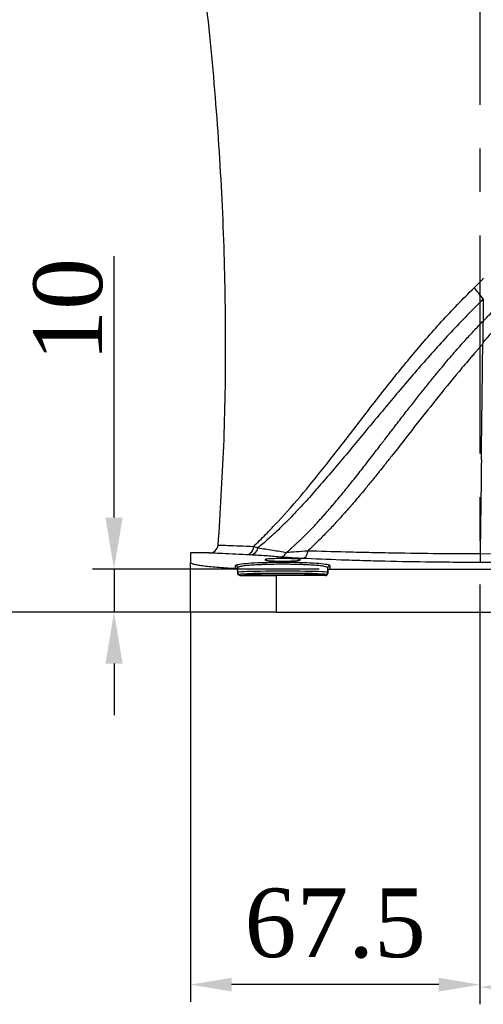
# Model space of a CAD drawing. Header units: millimetres. Extents: x 559 to 1365, y 424 to 1103.
# Tile 40 of 78: x 877 to 904, y 751 to 808. Entities that reach past the tile are written whole.
import ezdxf

# ---------------------------------------------------------------- set-up
doc = ezdxf.new("R2010")
doc.units = ezdxf.units.MM
doc.header["$PDSIZE"] = -1
doc.linetypes.add('CENTERX2', pattern=[20.32, 12.7, -2.54, 2.54, -2.54])
doc.layers.add('C7线性', color=7, linetype='Continuous')
doc.layers.add('中心线层', color=7, linetype='CENTERX2', lineweight=25)
doc.styles.get("Standard").update_dxf_attribs({"font": 'times.ttf'})
doc.dimstyles.new('副本 (2) (3) ISO-25', dxfattribs={"dimtxt": 5, "dimasz": 2.4, "dimexe": 1, "dimexo": 0, "dimgap": 1.524, "dimtad": 1, "dimtoh": 1, "dimdec": 1, "dimlfac": 4, "dimdsep": 46, "dimtxsty": 'Standard', "dimcen": 2.5, "dimazin": 2, "dimtfac": 1, "dimtdec": 3, "dimtmove": 0, "dimatfit": 3, "dimfxl": 1, "dimtzin": 0, "dimarcsym": 0})
doc.dimstyles.new('直线标注', dxfattribs={"dimtxt": 2.4, "dimasz": 3, "dimexe": 1.25, "dimexo": 0.625, "dimtad": 1, "dimlfac": 2.5, "dimdsep": 46, "dimtxsty": 'Standard', "dimcen": 2.5, "dimadec": 0, "dimazin": 0, "dimtm": 1e-09, "dimtfac": 1, "dimtmove": 0, "dimatfit": 3, "dimfxl": 1, "dimarcsym": 0})

# ---------------------------------------------------------------- blocks, each defined once
blk = doc.blocks.new('*D128')
at = {"layer": 'C7线性', "color": 0, "lineweight": -2}
for p, q in [((938.873, 774.762), (938.873, 750.789)), ((903.873, 767.666), (903.873, 750.789)), ((936.473, 751.789), (906.273, 751.789))]:
    blk.add_line(p, q, dxfattribs=at)
at = {"layer": 'C7线性', "color": 0}
for points in [[(906.273, 752.189), (906.273, 751.389), (903.873, 751.789)], [(936.473, 751.389), (936.473, 752.189), (938.873, 751.789)]]:
    blk.add_solid(points, dxfattribs=at)
at = {"layer": 'Defpoints', "color": 0}
for p in [(938.873, 774.762), (903.873, 767.666), (903.873, 751.789)]:
    blk.add_point(p, dxfattribs=at)
at = {"layer": 'C7线性', "color": 0, "insert": (921.373, 757.383), "char_height": 4, "attachment_point": 2}
blk.add_mtext('140', dxfattribs=at)
blk = doc.blocks.new('*D129')
at = {"layer": 'C7线性', "color": 0, "lineweight": -2}
for p, q in [((886.998, 773.637), (886.998, 750.934)), ((903.873, 767.666), (903.873, 750.934)), ((901.473, 751.934), (889.398, 751.934))]:
    blk.add_line(p, q, dxfattribs=at)
at = {"layer": 'C7线性', "color": 0}
for points in [[(889.398, 752.334), (889.398, 751.534), (886.998, 751.934)], [(901.473, 751.534), (901.473, 752.334), (903.873, 751.934)]]:
    blk.add_solid(points, dxfattribs=at)
at = {"layer": 'Defpoints', "color": 0}
for p in [(886.998, 773.637), (903.873, 767.666), (886.998, 751.934)]:
    blk.add_point(p, dxfattribs=at)
at = {"layer": 'C7线性', "color": 0, "insert": (895.435, 757.538), "char_height": 4, "attachment_point": 2}
blk.add_mtext('67.5', dxfattribs=at)
blk = doc.blocks.new('*D132')
at = {"layer": 'C7线性', "color": 0, "lineweight": -2}
for p, q in [((886.998, 773.637), (689.18, 773.637)), ((690.18, 771.237), (690.18, 764.037)), ((702.03, 761.637), (689.18, 761.637))]:
    blk.add_line(p, q, dxfattribs=at)
at = {"layer": 'C7线性', "color": 0}
for points in [[(690.58, 771.237), (689.78, 771.237), (690.18, 773.637)], [(689.78, 764.037), (690.58, 764.037), (690.18, 761.637)]]:
    blk.add_solid(points, dxfattribs=at)
at = {"layer": 'Defpoints', "color": 0}
for p in [(886.998, 773.637), (690.18, 761.637), (702.03, 761.637)]:
    blk.add_point(p, dxfattribs=at)
at = {"layer": 'C7线性', "color": 0, "insert": (684.586, 771.237), "char_height": 4, "attachment_point": 2, "rotation": 90}
blk.add_mtext('48', dxfattribs=at)
blk = doc.blocks.new('*D134')
at = {"layer": 'C7线性', "color": 0, "lineweight": -2}
for p, q in [((859.277, 924.682), (986.586, 924.682)), ((985.586, 922.282), (985.586, 776.037)), ((938.873, 773.637), (986.586, 773.637))]:
    blk.add_line(p, q, dxfattribs=at)
at = {"layer": 'C7线性', "color": 0}
for points in [[(985.986, 922.282), (985.186, 922.282), (985.586, 924.682)], [(985.186, 776.037), (985.986, 776.037), (985.586, 773.637)]]:
    blk.add_solid(points, dxfattribs=at)
at = {"layer": 'Defpoints', "color": 0}
for p in [(859.277, 924.682), (938.873, 773.637), (985.586, 773.637)]:
    blk.add_point(p, dxfattribs=at)
at = {"layer": 'C7线性', "color": 0, "insert": (978.789, 849.16), "char_height": 4, "attachment_point": 2, "rotation": 90}
blk.add_mtext('{\\fSimSun|b0|i0|c134|p18;最大值b}', dxfattribs=at)
blk = doc.blocks.new('*D137')
at = {"layer": 'C7线性', "color": 0, "lineweight": -2}
for p, q in [((882.542, 779.137), (882.542, 794.37)), ((894.498, 776.137), (881.292, 776.137)), ((882.542, 776.137), (882.542, 773.637)), ((886.373, 773.637), (881.292, 773.637)), ((882.542, 770.637), (882.542, 767.637))]:
    blk.add_line(p, q, dxfattribs=at)
at = {"layer": 'C7线性', "color": 0}
for points in [[(882.042, 779.137), (883.042, 779.137), (882.542, 776.137)], [(883.042, 770.637), (882.042, 770.637), (882.542, 773.637)]]:
    blk.add_solid(points, dxfattribs=at)
at = {"layer": 'Defpoints', "color": 0}
for p in [(895.123, 776.137), (882.542, 773.637), (886.998, 773.637)]:
    blk.add_point(p, dxfattribs=at)
at = {"layer": 'C7线性', "color": 0, "insert": (877.848, 791.243), "char_height": 4, "attachment_point": 2, "rotation": 90}
blk.add_mtext('10', dxfattribs=at)
blk = doc.blocks.new('*D138')
at = {"layer": 'C7线性', "color": 0, "lineweight": -2}
for p, q in [((903.685, 817.887), (862.437, 817.887)), ((863.437, 815.487), (863.437, 776.037)), ((886.998, 773.637), (862.437, 773.637))]:
    blk.add_line(p, q, dxfattribs=at)
at = {"layer": 'C7线性', "color": 0}
for points in [[(863.837, 815.487), (863.037, 815.487), (863.437, 817.887)], [(863.037, 776.037), (863.837, 776.037), (863.437, 773.637)]]:
    blk.add_solid(points, dxfattribs=at)
at = {"layer": 'Defpoints', "color": 0}
for p in [(903.685, 817.887), (863.437, 773.637), (886.998, 773.637)]:
    blk.add_point(p, dxfattribs=at)
at = {"layer": 'C7线性', "color": 0, "insert": (857.832, 795.762), "char_height": 4, "attachment_point": 2, "rotation": 90}
blk.add_mtext('177', dxfattribs=at)
blk = doc.blocks.new('*D139')
at = {"layer": 'C7线性', "color": 0, "lineweight": -2}
for p, q in [((793.28, 832.887), (780.764, 832.887)), ((781.764, 830.487), (781.764, 776.037)), ((886.998, 773.637), (780.764, 773.637))]:
    blk.add_line(p, q, dxfattribs=at)
at = {"layer": 'C7线性', "color": 0}
for points in [[(782.164, 830.487), (781.364, 830.487), (781.764, 832.887)], [(781.364, 776.037), (782.164, 776.037), (781.764, 773.637)]]:
    blk.add_solid(points, dxfattribs=at)
at = {"layer": 'Defpoints', "color": 0}
for p in [(793.28, 832.887), (781.764, 773.637), (886.998, 773.637)]:
    blk.add_point(p, dxfattribs=at)
at = {"layer": 'C7线性', "color": 0, "insert": (776.159, 803.262), "char_height": 4, "attachment_point": 2, "rotation": 90.00001}
blk.add_mtext('237', dxfattribs=at)
blk = doc.blocks.new('*D140')
at = {"layer": 'C7线性', "color": 0, "lineweight": -2}
for p, q in [((701.373, 830.887), (689.18, 830.887)), ((690.18, 828.487), (690.18, 776.037)), ((886.998, 773.637), (689.18, 773.637))]:
    blk.add_line(p, q, dxfattribs=at)
at = {"layer": 'C7线性', "color": 0}
for points in [[(690.58, 828.487), (689.78, 828.487), (690.18, 830.887)], [(689.78, 776.037), (690.58, 776.037), (690.18, 773.637)]]:
    blk.add_solid(points, dxfattribs=at)
at = {"layer": 'Defpoints', "color": 0}
for p in [(701.373, 830.887), (690.18, 773.637), (886.998, 773.637)]:
    blk.add_point(p, dxfattribs=at)
at = {"layer": 'C7线性', "color": 0, "insert": (684.575, 802.262), "char_height": 4, "attachment_point": 2, "rotation": 90}
blk.add_mtext('229', dxfattribs=at)

msp = doc.modelspace()

# ---------------------------------------------------------------- linework, layer by layer
at = {"color": 7, "linetype": 'Continuous', "lineweight": 25}
for p, q in [((904.0687, 791.8759), (904.0534, 790.5729)), ((888.1115, 777.0793), (886.9977, 777.0793)), ((886.9977, 777.0793), (886.9977, 776.5285)), ((891.3727, 776.6475), (891.3727, 776.7194)), ((893.3727, 776.7194), (893.3727, 776.6475)), ((903.8849, 777.0418), (903.8849, 777.0418)), ((886.9977, 773.6367), (886.9977, 776.5285)), ((889.6227, 776.1892), (889.6227, 776.345)), ((889.7477, 776.2203), (889.7477, 776.0581)), ((889.7477, 776.0581), (889.7477, 775.9007)), ((894.9977, 776.0112), (894.9977, 776.2203)), ((894.9977, 776.0112), (894.9977, 775.8867)), ((895.1227, 776.345), (895.1227, 776.1367)), ((895.1227, 776.1367), (927.1227, 776.1367)), ((889.8727, 775.8272), (889.8727, 775.7741)), ((894.8727, 775.7617), (891.9977, 775.7617)), ((891.9977, 775.7617), (891.9977, 773.6367)), ((894.8727, 775.7617), (894.8727, 775.8272)), ((891.9977, 773.6367), (886.9977, 773.6367)), ((891.9977, 773.6367), (933.8727, 773.6367))]:
    msp.add_line(p, q, dxfattribs=at)
at = {"color": 8, "linetype": 'Continuous', "lineweight": 25}
for p, q in [((891.4711, 776.6212), (891.3727, 776.7194)), ((893.276, 776.6228), (893.3727, 776.7194)), ((889.6227, 776.345), (889.7074, 776.3829)), ((895.1089, 776.3653), (895.1227, 776.345))]:
    msp.add_line(p, q, dxfattribs=at)
at = {"color": 7, "linetype": 'Continuous', "lineweight": 25, "flags": 128}
for points in [[(904.0388, 789.3407), (904.0383, 789.3), (904.0378, 789.2593)], [(903.8849, 777.0418), (912.8121, 777.0387), (921.7394, 777.0356), (938.8727, 777.0297)], [(928.807, 776.5303), (921.7304, 776.53), (912.7985, 776.5295), (903.8862, 776.5291)]]:
    msp.add_lwpolyline(points, dxfattribs=at)
at = {"color": 7, "linetype": 'Continuous', "lineweight": 25}
for centre, radius, start, end in [((885.3471, 777.0642), 23.8723, 38.349353, 40.369087), ((888.1043, 777.5793), 0.5, 267.391244, 356.061897), ((890.2098, 777.4481), 0.472, 276.049588, 1.797068), ((890.4649, 777.4321), 0.4668, 274.448613, 354.116308), ((889.6229, 776.2202), 0.1248, 0.08792, 90.087651), ((895.1225, 776.2202), 0.1248, 89.912349, 179.91208), ((889.8727, 775.9522), 0.125, 180.00982, 270.009817), ((894.8727, 775.9522), 0.125, 269.990183, 359.99018)]:
    msp.add_arc(centre, radius, start, end, dxfattribs=at)
for centre, major_axis, ratio, start_param, end_param in [((892.3727, 775.9522), (2.625, 0), 0.024939, 0, 3.1415927), ((891.9977, 775.8926), (5, 0), 0.0261859, 4.2734271, 4.712389), ((892.3727, 775.8272), (2.5, 0), 0.0261859, 0.0309221, 3.1112266), ((894.8727, 775.8867), (0, -0.125), 0.9996573, 0, 1.5707963)]:
    msp.add_ellipse(centre, major_axis=major_axis, ratio=ratio, start_param=start_param, end_param=end_param, dxfattribs=at)
at = {"color": 8, "linetype": 'Continuous', "lineweight": 25}
for start_param, end_param in [(3.1112266, 3.1415927), (0, 0.0309221)]:
    msp.add_ellipse((892.3727, 775.8272), major_axis=(2.5, 0), ratio=0.0261859, start_param=start_param, end_param=end_param, dxfattribs=at)
at = {"color": 7, "linetype": 'Continuous', "lineweight": 25}
msp.add_ellipse((892.3727, 775.8271), major_axis=(2.25, 0), ratio=0.0261859, dxfattribs=at)
for points, knots in [([(887.1992, 814.6913), (887.4731, 812.6069), (888.0268, 808.3923), (888.5882, 802.0522), (888.9449, 795.7204), (889.0623, 789.4785), (888.9723, 783.4257), (888.7197, 779.4616), (888.5974, 777.5432)], [0, 0, 0, 0, 0.1693282, 0.3423775, 0.5125579, 0.680082, 0.8451729, 1, 1, 1, 1]), ([(937.5617, 806.6249), (937.4108, 806.6034), (937.1095, 806.5605), (936.659, 806.4929), (936.2107, 806.4231), (935.7647, 806.3509), (935.3211, 806.2762), (934.8797, 806.1992), (934.4405, 806.1197), (934.0037, 806.0379), (933.5691, 805.9536), (933.1368, 805.8669), (932.7068, 805.7779), (932.279, 805.6864), (931.8536, 805.5925), (931.4304, 805.4962), (931.0094, 805.3975), (930.5908, 805.2964), (930.1744, 805.1929), (929.7603, 805.087), (929.3484, 804.9787), (928.9388, 804.868), (928.5315, 804.7549), (928.1265, 804.6393), (927.7237, 804.5214), (927.3232, 804.4011), (926.9249, 804.2783), (926.5289, 804.1532), (926.1352, 804.0257), (925.7438, 803.8957), (925.3546, 803.7634), (924.9676, 803.6286), (924.5829, 803.4914), (924.2005, 803.3519), (923.8204, 803.2099), (923.4425, 803.0655), (923.0668, 802.9187), (922.6935, 802.7695), (922.3223, 802.6179), (921.9535, 802.4639), (921.5869, 802.3075), (921.2225, 802.1487), (920.8604, 801.9875), (920.5006, 801.8239), (920.143, 801.6579), (919.7877, 801.4895), (919.4346, 801.3186), (918.4762, 800.8454), (916.9379, 800.029), (914.8692, 798.7906), (912.8749, 797.4514), (910.9633, 796.0178), (909.126, 794.4851), (907.6621, 793.1358), (906.5214, 792.0066), (905.7464, 791.2087), (904.9216, 790.314), (904.376, 789.7125), (904.0388, 789.3407)], [0, 0, 0, 0, 0.0118513, 0.0236531, 0.0354058, 0.0471099, 0.0587658, 0.0703739, 0.0819349, 0.093449, 0.1049168, 0.1163387, 0.1277154, 0.1390471, 0.1503345, 0.1615779, 0.1727781, 0.1839353, 0.1950502, 0.2061233, 0.2171551, 0.2281461, 0.2390968, 0.2500079, 0.2608798, 0.2717131, 0.2825084, 0.2932661, 0.303987, 0.3146715, 0.3253203, 0.3359339, 0.3465129, 0.3570579, 0.3675695, 0.3780483, 0.388495, 0.3989101, 0.4092942, 0.419648, 0.4299721, 0.4402672, 0.4505338, 0.4607727, 0.4709844, 0.4811697, 0.4913292, 0.5014635, 0.5642272, 0.6265928, 0.6887293, 0.7508077, 0.8121759, 0.8745733, 0.9054399, 0.9368969, 0.9609958, 1, 1, 1, 1]), ([(904.0533, 790.567), (904.1257, 790.6439), (904.2832, 790.8112), (904.5411, 791.0798), (904.8397, 791.3862), (905.1802, 791.7294), (905.5634, 792.1082), (905.9907, 792.5215), (906.4633, 792.9678), (906.9828, 793.4455), (907.5507, 793.9527), (908.1689, 794.4871), (908.8391, 795.0467), (909.5632, 795.6287), (910.343, 796.2304), (911.5996, 797.1583), (913.3023, 798.3147), (915.4182, 799.5904), (917.4265, 800.6692), (919.1678, 801.5086), (920.8683, 802.2562), (922.776, 803.0209), (925.3049, 803.9129), (927.7217, 804.6312), (929.7694, 805.1571), (931.1928, 805.4893), (932.5142, 805.7703), (933.7313, 806.0069), (934.8421, 806.2054), (935.8454, 806.3707), (936.7398, 806.5082), (937.3001, 806.5877), (937.5617, 806.6249)], [0, 0, 0, 0, 0.0083556, 0.0181733, 0.0294538, 0.0421973, 0.0564046, 0.0720763, 0.0892133, 0.1078168, 0.1278886, 0.1494311, 0.1724457, 0.1969336, 0.2228963, 0.2503356, 0.3204611, 0.3855631, 0.4456347, 0.5006729, 0.5383838, 0.5925262, 0.6631662, 0.7503833, 0.7918284, 0.8303648, 0.8659832, 0.8986738, 0.9284271, 0.9552364, 0.9790957, 1, 1, 1, 1]), ([(903.5351, 792.5265), (903.6285, 792.6175), (903.7209, 792.7096), (903.8578, 792.8494), (903.9259, 792.9197), (904.0047, 793.0025), (904.0383, 793.0381), (904.0606, 793.0619), (904.0717, 793.0739), (904.083, 793.0857)], [0, 0, 0, 0, 0.5, 0.5, 0.75, 0.875, 0.9375, 0.9375, 1, 1, 1, 1]), ([(890.6816, 777.463), (890.9055, 777.681), (891.1375, 777.9099), (891.494, 778.2715), (891.6143, 778.3951), (891.8572, 778.6484), (891.9799, 778.7782), (892.5943, 779.4377), (893.0906, 780.0035), (894.0876, 781.1918), (894.5877, 781.8155), (895.5989, 783.101), (896.1097, 783.7638), (896.8902, 784.7766), (897.1522, 785.1164), (897.6816, 785.7992), (897.9487, 786.1421), (898.7574, 787.1695), (899.3077, 787.8541), (900.4415, 789.2144), (901.0252, 789.8901), (902.2406, 791.2233), (902.8721, 791.8811), (903.5351, 792.5265)], [0, 0, 0, 0, 0.0625, 0.0625, 0.09375, 0.09375, 0.125, 0.125, 0.25, 0.25, 0.375, 0.375, 0.5, 0.5, 0.5625, 0.5625, 0.625, 0.625, 0.75, 0.75, 0.875, 0.875, 1, 1, 1, 1]), ([(904.0687, 791.8759), (903.7436, 791.5539), (903.4216, 791.231), (902.7895, 790.5832), (902.4789, 790.2578), (901.5632, 789.2761), (900.9735, 788.6148), (899.8195, 787.2912), (899.2555, 786.6287), (898.4231, 785.6374), (898.1477, 785.3071), (897.601, 784.6499), (897.3301, 784.3233), (896.7923, 783.6749), (896.5258, 783.3534), (895.9974, 782.7191), (895.7351, 782.4063), (895.2139, 781.7905), (894.955, 781.4873), (894.44, 780.8921), (894.1837, 780.5999), (893.6722, 780.0316), (893.4173, 779.7548), (892.909, 779.2187), (892.6558, 778.959), (892.2777, 778.585), (892.1518, 778.4633), (891.9006, 778.226), (891.7758, 778.1107), (891.4058, 777.7768), (891.1642, 777.5706), (890.9292, 777.3843)], [0, 0, 0, 0, 0.0625, 0.0625, 0.125, 0.125, 0.25, 0.25, 0.375, 0.375, 0.4375, 0.4375, 0.5, 0.5, 0.5625, 0.5625, 0.625, 0.625, 0.6875, 0.6875, 0.75, 0.75, 0.8125, 0.8125, 0.875, 0.875, 0.90625, 0.90625, 0.9375, 0.9375, 1, 1, 1, 1]), ([(892.5976, 777.113), (892.6344, 777.1444), (892.7096, 777.2084), (892.8245, 777.3085), (892.9435, 777.4142), (893.0668, 777.5258), (893.1943, 777.6434), (893.3259, 777.7672), (893.4617, 777.8973), (893.6016, 778.0339), (893.7456, 778.1772), (893.8936, 778.3272), (894.0457, 778.4841), (894.2018, 778.6481), (894.3619, 778.8191), (894.5259, 778.9974), (894.6938, 779.183), (894.8658, 779.376), (895.0417, 779.5765), (895.2217, 779.7846), (895.4058, 780.0004), (895.7083, 780.3598), (896.1336, 780.8772), (896.6861, 781.5691), (897.2593, 782.3027), (897.732, 782.9164), (898.0526, 783.3345), (898.2099, 783.5398), (898.4652, 783.873), (898.856, 784.3829), (899.3798, 785.062), (899.8814, 785.7059), (900.3604, 786.3128), (900.8159, 786.8813), (901.2469, 787.4103), (901.6521, 787.8992), (902.0305, 788.3476), (902.3807, 788.7552), (902.7015, 789.1221), (902.9917, 789.4483), (903.2503, 789.7342), (903.4764, 789.9798), (903.669, 790.1857), (903.8277, 790.3518), (903.9514, 790.4792), (904.0236, 790.5496), (904.0534, 790.5788)], [0, 0, 0, 0, 0.0096535, 0.019677, 0.0300719, 0.04084, 0.0519835, 0.0635045, 0.0754051, 0.0876873, 0.100353, 0.1134042, 0.1268428, 0.1406705, 0.1548886, 0.1694982, 0.1845018, 0.1999057, 0.2157167, 0.2319365, 0.2485667, 0.265609, 0.3141607, 0.3647056, 0.4172869, 0.4719416, 0.4947328, 0.5052078, 0.5149953, 0.5645138, 0.6115817, 0.656149, 0.6981713, 0.7376097, 0.7744275, 0.8085918, 0.840076, 0.8688586, 0.8949202, 0.9182424, 0.9388103, 0.9566114, 0.9716361, 0.9838773, 0.9933316, 1, 1, 1, 1]), ([(904.0534, 790.5729), (904.0523, 790.5569), (904.0502, 790.5255), (904.047, 790.4788), (904.0446, 790.4333), (904.0427, 790.389), (904.0413, 790.346), (904.0402, 790.3044), (904.0395, 790.264), (904.039, 790.225), (904.0386, 790.1875), (904.0384, 790.1513), (904.0383, 790.1165), (904.0382, 790.0833), (904.0381, 790.0515), (904.0381, 790.0214), (904.0381, 789.9929), (904.0379, 789.912), (904.0371, 789.7715), (904.0378, 789.5631), (904.0385, 789.4172), (904.0388, 789.3407)], [0, 0, 0, 0, 0.0398001, 0.0785133, 0.116124, 0.1526157, 0.1879727, 0.2221798, 0.255223, 0.2870889, 0.3177652, 0.3472404, 0.3755042, 0.4025472, 0.4283188, 0.4527469, 0.4758418, 0.4976147, 0.6489698, 0.8158717, 1, 1, 1, 1]), ([(904.0378, 789.2593), (904.0317, 789.2516), (904.0172, 789.233), (903.9903, 789.2017), (903.9554, 789.1619), (903.9124, 789.1139), (903.8602, 789.0571), (903.7847, 788.9717), (903.6681, 788.8382), (903.5137, 788.6608), (903.2825, 788.3928), (902.9956, 788.0571), (902.3118, 787.2462), (901.3268, 786.0385), (900.0241, 784.3851), (899.0214, 783.1046), (898.2437, 782.1195), (897.7608, 781.5136), (897.254, 780.8912), (896.7491, 780.2874), (896.1937, 779.6426), (895.7215, 779.1137), (895.3506, 778.7119), (895.0988, 778.4452), (894.8474, 778.1849), (894.5963, 777.9312), (894.3455, 777.6846), (894.0952, 777.4446), (893.9276, 777.29), (893.8442, 777.213)], [0, 0, 0, 0, 0.0017965, 0.0042981, 0.0075067, 0.011424, 0.0160512, 0.0215418, 0.0321815, 0.0483273, 0.0643779, 0.0966646, 0.1288315, 0.2579445, 0.3818725, 0.5174091, 0.5616618, 0.6187692, 0.6646045, 0.7153304, 0.7707371, 0.8305636, 0.8552582, 0.8797956, 0.9041716, 0.9283827, 0.952426, 0.976299, 1, 1, 1, 1]), ([(903.9556, 782.5058), (903.9698, 783.6432), (903.9976, 785.8943), (904.0246, 788.1455), (904.0378, 789.2593)], [0.66459646, 0.66459646, 0.66459646, 0.66459646, 0.75180759, 0.83721113, 0.83721113, 0.83721113, 0.83721113]), ([(890.9292, 777.3843), (891.0797, 777.3593), (891.2257, 777.3345), (891.5116, 777.2876), (891.6516, 777.2656), (892.066, 777.2005), (892.3351, 777.1582), (892.597, 777.1126)], [0, 0, 0, 0, 0.25, 0.25, 0.5, 0.5, 1, 1, 1, 1]), ([(892.5981, 777.1136), (892.7574, 777.1285), (892.9447, 777.1444), (893.3631, 777.1775), (893.5947, 777.1947), (893.8446, 777.2127)], [0, 0, 0, 0, 0.5, 0.5, 1, 1, 1, 1]), ([(893.5147, 776.7618), (893.5545, 776.7641), (893.5943, 776.7772), (893.6689, 776.8235), (893.7037, 776.8566), (893.7637, 776.9386), (893.7889, 776.9875), (893.8267, 777.0948), (893.8392, 777.1533), (893.8446, 777.2127)], [0, 0, 0, 0, 0.25, 0.25, 0.5, 0.5, 0.75, 0.75, 1, 1, 1, 1]), ([(893.8439, 777.2128), (894.5329, 777.1901), (895.2672, 777.1685), (896.4347, 777.1387), (896.8349, 777.1292), (897.4519, 777.1157), (897.6604, 777.1113), (898.0831, 777.1029), (898.2973, 777.0988), (899.3716, 777.0794), (900.2497, 777.0669), (901.5942, 777.0533), (902.0469, 777.0496), (902.7329, 777.0456), (902.9631, 777.0444), (903.3086, 777.0432), (903.4815, 777.0426), (903.6832, 777.0421), (903.7696, 777.042), (903.8273, 777.0419), (903.8565, 777.0418), (903.8849, 777.0418)], [0, 0, 0, 0, 0.25, 0.25, 0.375, 0.375, 0.4375, 0.4375, 0.5, 0.5, 0.75, 0.75, 0.875, 0.875, 0.9375, 0.9375, 0.96875, 0.984375, 0.9921875, 0.9921875, 1, 1, 1, 1]), ([(890.2595, 776.9787), (889.9739, 776.9919), (889.3633, 777.02), (888.6751, 777.0526), (888.1925, 777.0752), (888.1379, 777.0777), (888.1115, 777.0789)], [0, 0, 0, 0, 0.2280301, 0.4875718, 0.7526004, 1, 1, 1, 1]), ([(892.2023, 776.8438), (891.9323, 776.8684), (891.6573, 776.8909), (891.0941, 776.9319), (890.8052, 776.9504), (890.5011, 776.9668)], [0, 0, 0, 0, 0.5, 0.5, 1, 1, 1, 1]), ([(891.3727, 776.7194), (891.3727, 776.723), (891.3792, 776.7265), (891.4045, 776.7334), (891.4237, 776.7368), (891.4738, 776.7433), (891.5044, 776.7463), (891.5769, 776.752), (891.6191, 776.7547), (891.7113, 776.7595), (891.7616, 776.7616), (891.8708, 776.7654), (891.9291, 776.767), (892.0495, 776.7695), (892.1125, 776.7705), (892.2418, 776.7718), (892.3067, 776.7722), (892.4373, 776.7722), (892.5036, 776.7718), (892.632, 776.7705), (892.6944, 776.7696), (892.8155, 776.767), (892.8742, 776.7654), (892.9826, 776.7617), (893.0331, 776.7596), (893.1264, 776.7547), (893.1679, 776.7521), (893.2402, 776.7464), (893.2715, 776.7433), (893.3217, 776.7368), (893.3406, 776.7335), (893.3661, 776.7266), (893.3727, 776.723), (893.3727, 776.7194)], [0, 0, 0, 0, 0.0625, 0.0625, 0.125, 0.125, 0.1875, 0.1875, 0.25, 0.25, 0.3125, 0.3125, 0.375, 0.375, 0.4375, 0.4375, 0.5, 0.5, 0.5625, 0.5625, 0.625, 0.625, 0.6875, 0.6875, 0.75, 0.75, 0.8125, 0.8125, 0.875, 0.875, 0.9375, 0.9375, 1, 1, 1, 1]), ([(893.3727, 776.6475), (893.3727, 776.6435), (893.3663, 776.6396), (893.3409, 776.6318), (893.3218, 776.6279), (893.2717, 776.6205), (893.241, 776.6169), (893.1686, 776.6101), (893.1264, 776.6069), (893.0343, 776.601), (892.9839, 776.5984), (892.8747, 776.5938), (892.8164, 776.5918), (892.696, 776.5886), (892.633, 776.5873), (892.5037, 776.5857), (892.4387, 776.5853), (892.3082, 776.5853), (892.2418, 776.5857), (892.1134, 776.5873), (892.051, 776.5885), (891.9298, 776.5917), (891.8712, 776.5937), (891.7628, 776.5983), (891.7123, 776.601), (891.619, 776.6069), (891.5775, 776.61), (891.5052, 776.6168), (891.4739, 776.6204), (891.4238, 776.6279), (891.4049, 776.6317), (891.3793, 776.6395), (891.3727, 776.6435), (891.3727, 776.6475)], [0, 0, 0, 0, 0.0625, 0.0625, 0.125, 0.125, 0.1875, 0.1875, 0.25, 0.25, 0.3125, 0.3125, 0.375, 0.375, 0.4375, 0.4375, 0.5, 0.5, 0.5625, 0.5625, 0.625, 0.625, 0.6875, 0.6875, 0.75, 0.75, 0.8125, 0.8125, 0.875, 0.875, 0.9375, 0.9375, 1, 1, 1, 1]), ([(892.2023, 776.8438), (892.2826, 776.8456), (892.3628, 776.8717), (892.5009, 776.9658), (892.5586, 777.0335), (892.597, 777.1126)], [0, 0, 0, 0, 0.5, 0.5, 1, 1, 1, 1]), ([(893.5147, 776.7618), (893.3793, 776.768), (893.25, 776.7744), (893.0034, 776.7876), (892.8861, 776.7944), (892.6656, 776.8082), (892.5619, 776.8152), (892.3701, 776.8295), (892.282, 776.8366), (892.2023, 776.8438)], [0, 0, 0, 0, 0.25, 0.25, 0.5, 0.5, 0.75, 0.75, 1, 1, 1, 1]), ([(903.8862, 776.5291), (903.648, 776.529), (903.4099, 776.5293), (902.9342, 776.5307), (902.6964, 776.5317), (901.9878, 776.5359), (901.5202, 776.54), (900.1316, 776.5566), (899.2245, 776.5731), (898.1148, 776.5996), (897.8935, 776.6052), (897.4569, 776.6169), (897.2415, 776.623), (896.6041, 776.6419), (896.1907, 776.6554), (894.9847, 776.698), (894.2262, 776.7292), (893.5147, 776.7618)], [0, 0, 0, 0, 0.0625, 0.0625, 0.125, 0.125, 0.25, 0.25, 0.5, 0.5, 0.5625, 0.5625, 0.625, 0.625, 0.75, 0.75, 1, 1, 1, 1]), ([(903.8849, 777.0418), (903.8849, 777.0096), (903.8849, 776.9779), (903.885, 776.9152), (903.885, 776.884), (903.8851, 776.8241), (903.8851, 776.7955), (903.8852, 776.7412), (903.8852, 776.7152), (903.8854, 776.6681), (903.8854, 776.6468), (903.8856, 776.6085), (903.8856, 776.5917), (903.8858, 776.5502), (903.886, 776.5334), (903.8862, 776.5291)], [0, 0, 0, 0, 0.125, 0.125, 0.25, 0.25, 0.375, 0.375, 0.5, 0.5, 0.625, 0.625, 0.75, 0.75, 1, 1, 1, 1]), ([(886.9977, 776.5285), (886.9977, 776.4978), (887.058, 776.4665), (887.2362, 776.419), (887.3112, 776.4029), (887.4872, 776.3715), (887.5884, 776.3561), (887.8167, 776.326), (887.9439, 776.3113), (888.2254, 776.2826), (888.3768, 776.269), (888.6992, 776.2433), (888.8703, 776.2313), (889.2325, 776.2089), (889.4251, 776.1985), (889.6227, 776.1892)], [0, 0, 0, 0, 0.25, 0.25, 0.375, 0.375, 0.5, 0.5, 0.625, 0.625, 0.75, 0.75, 0.875, 0.875, 1, 1, 1, 1]), ([(889.7477, 776.0581), (889.7477, 776.0939), (889.732, 776.1279), (889.6849, 776.1745), (889.654, 776.1878), (889.6227, 776.1892)], [0, 0, 0, 0, 0.5, 0.5, 1, 1, 1, 1]), ([(889.7074, 776.3829), (889.7248, 776.3937), (889.7802, 776.4282), (890.1972, 776.4762), (890.8888, 776.52), (891.7641, 776.5438), (892.7023, 776.547), (893.603, 776.5292), (894.3678, 776.4917), (894.8983, 776.4365), (895.0924, 776.3907), (895.1084, 776.3661), (895.1089, 776.3653)], [0, 0, 0, 0, 0.0539575, 0.1722636, 0.2903523, 0.4081232, 0.5256586, 0.6431002, 0.7606047, 0.8783134, 0.9963197, 1, 1, 1, 1]), ([(894.9977, 776.2203), (894.9977, 776.2346), (894.9804, 776.2486), (894.9133, 776.2754), (894.8638, 776.2882), (894.7651, 776.3067), (894.7279, 776.3127), (894.6468, 776.3243), (894.6027, 776.3299), (894.4602, 776.346), (894.3515, 776.3558), (894.1065, 776.3739), (893.9739, 776.3818), (893.7604, 776.392), (893.6868, 776.3952), (893.5346, 776.401), (893.4559, 776.4037), (893.2173, 776.4107), (893.0535, 776.4142), (892.8007, 776.4177), (892.7147, 776.4186), (892.5425, 776.4198), (892.4566, 776.4201), (892.1994, 776.4201), (892.0289, 776.4189), (891.7743, 776.4153), (891.6901, 776.4138), (891.5257, 776.4103), (891.3644, 776.4062), (891.2096, 776.401), (891.0579, 776.3952), (890.9833, 776.392), (890.7682, 776.3816), (890.6361, 776.3737), (890.4546, 776.3603), (890.3969, 776.3556), (890.2872, 776.3456), (890.2358, 776.3404), (890.0933, 776.3243), (890.0128, 776.3128), (889.9143, 776.2943), (889.885, 776.2879), (889.8352, 776.275), (889.8145, 776.2684), (889.7647, 776.2483), (889.7477, 776.2346), (889.7477, 776.2203)], [0, 0, 0, 0, 0.0625, 0.0625, 0.125, 0.125, 0.15625, 0.15625, 0.1875, 0.1875, 0.25, 0.25, 0.3125, 0.3125, 0.34375, 0.34375, 0.375, 0.375, 0.4375, 0.4375, 0.46875, 0.46875, 0.5, 0.5, 0.5625, 0.5625, 0.59375, 0.59375, 0.625, 0.65625, 0.65625, 0.6875, 0.6875, 0.75, 0.75, 0.78125, 0.78125, 0.8125, 0.8125, 0.875, 0.875, 0.90625, 0.90625, 0.9375, 0.9375, 1, 1, 1, 1]), ([(895.1227, 776.1367), (895.0896, 776.1367), (895.0573, 776.123), (895.0112, 776.0767), (894.9977, 776.0442), (894.9977, 776.0112)], [0, 0, 0, 0, 0.5, 0.5, 1, 1, 1, 1]), ([(889.8727, 775.7741), (889.841, 775.7745), (889.8104, 775.7867), (889.7748, 775.821), (889.7651, 775.8347), (889.7514, 775.866), (889.7477, 775.8831), (889.7477, 775.9007)], [0, 0, 0, 0, 0.5, 0.5, 0.75, 0.75, 1, 1, 1, 1])]:
    msp.add_open_spline(points, degree=3, knots=knots, dxfattribs=at)
for points in [[(903.9556, 782.5058), (903.9327, 780.6844), (903.9093, 778.8631), (903.8849, 777.0418)], [(890.6816, 777.463), (890.7688, 777.4369), (890.8516, 777.4107), (890.9292, 777.3843)], [(890.5011, 776.9668), (890.424, 776.9709), (890.3432, 776.9749), (890.2595, 776.9787)]]:
    msp.add_open_spline(points, degree=3, dxfattribs=at)
at = {"color": 8, "linetype": 'Continuous', "lineweight": 25}
msp.add_open_spline([(888.6143, 777.5423), (888.6377, 777.5415), (888.6857, 777.5398), (889.1481, 777.5225), (889.8091, 777.4968), (890.4052, 777.4737), (890.6816, 777.463)], degree=3, knots=[0, 0, 0, 0, 0.2460803, 0.5054826, 0.7707672, 1, 1, 1, 1], dxfattribs=at)
at = {"layer": '中心线层', "color": 7}
msp.add_line((903.8727, 836.2065), (903.8727, 767.6655), dxfattribs=at)

# ---------------------------------------------------------------- dimensions: what is measured, and where the dimension line sits
at = {"layer": 'C7线性', "color": 7}
for base, p1, p2, text, dimstyle, override, picture, middle in [((985.5863, 773.6367), (859.277, 924.6824), (938.8727, 773.6367), '{\\fSimSun|b0|i0|c134|p18;最大值b}', '副本 (2) (3) ISO-25', {"dimtxt": 4, "dimpost": '<>', "dimtvp": 0.1}, '*D134', (985.5863, 849.1596)), ((882.5425, 773.6367), (895.1227, 776.1367), (886.9977, 773.6367), '10', '直线标注', {"dimtxt": 4, "dimtxsty": 'Standard'}, '*D137', (882.5425, 791.2429))]:
    dim = msp.add_linear_dim(base=base, p1=p1, p2=p2, angle=90, text=text, dimstyle=dimstyle, override=override, dxfattribs=at)
    dim.commit()
    dim.dimension.update_dxf_attribs({"geometry": picture, "text_midpoint": middle, "dimtype": 160})
for base, p1, p2, angle, picture, middle in [((781.7641, 773.6366), (793.2803, 832.8867), (886.9977, 773.6367), 270.000011, '*D139', (781.7641, 803.2617)), ((690.1797, 773.6367), (701.3728, 830.8867), (886.9977, 773.6367), 90, '*D140', (690.1797, 802.2617)), ((863.4371, 773.6367), (903.6852, 817.8867), (886.9977, 773.6367), 90, '*D138', (863.4371, 795.7617)), ((690.1797, 761.6367), (886.9977, 773.6367), (702.0304, 761.6367), 90, '*D132', (690.1797, 771.2367))]:
    dim = msp.add_linear_dim(base=base, p1=p1, p2=p2, angle=angle, dimstyle='副本 (2) (3) ISO-25', override={"dimtxt": 4, "dimpost": '<>', "dimtvp": 0.1}, dxfattribs=at)
    dim.commit()
    dim.dimension.update_dxf_attribs({"geometry": picture, "text_midpoint": middle, "dimtype": 160})
dim = msp.add_linear_dim(base=(903.8727, 751.7893), p1=(938.8727, 774.7617), p2=(903.8727, 767.6655), dimstyle='副本 (2) (3) ISO-25', override={"dimtxt": 4, "dimpost": '<>', "dimtvp": 0.1}, dxfattribs=at)
dim.commit()
dim.dimension.update_dxf_attribs({"geometry": '*D128', "text_midpoint": (921.3727, 751.7893), "dimtype": 160})
dim = msp.add_linear_dim(base=(886.9977, 751.9337), p1=(903.8727, 767.6655), p2=(886.9977, 773.6367), text='67.5', dimstyle='副本 (2) (3) ISO-25', override={"dimtxt": 4, "dimpost": '<>', "dimtvp": 0.1}, dxfattribs=at)
dim.commit()
dim.dimension.update_dxf_attribs({"geometry": '*D129', "text_midpoint": (895.4352, 751.9337), "dimtype": 160})

doc.saveas('drawing.dxf')
